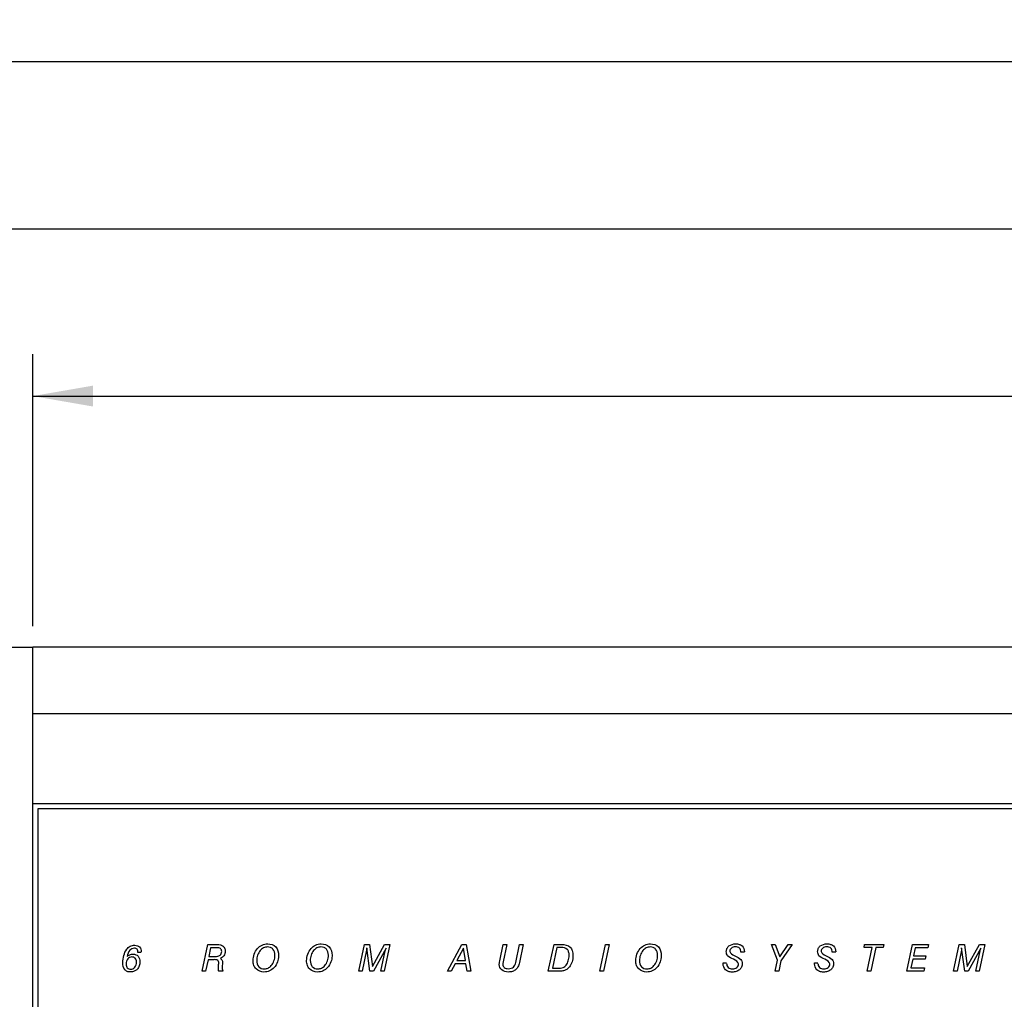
# Model space of a CAD drawing. Header units: inches. Extents: x -3.6 to 47.6, y 1.8 to 32.
# Tile 22 of 35: x 13.5 to 16.5, y 13.4 to 16.3. Entities that reach past the tile are written whole.
import ezdxf
from ezdxf.enums import TextEntityAlignment as Align

# ---------------------------------------------------------------- set-up
doc = ezdxf.new("R2010")
doc.units = ezdxf.units.IN
doc.header["$LTSCALE"] = 2.42
doc.header["$MEASUREMENT"] = 0
doc.layers.get('0').update_dxf_attribs({"linetype": 'CONTINUOUS'})
doc.layers.add('DIM', color=7, linetype='CONTINUOUS')
doc.styles.get("Standard").update_dxf_attribs({"font": 'arial'})
doc.dimstyles.new('DIMSTYLE_1', dxfattribs={"dimtxt": 0.125, "dimasz": 0.18, "dimexe": 0.125, "dimexo": 0.0625, "dimgap": 0.0625, "dimtad": 0, "dimtih": 1, "dimtoh": 1, "dimdec": 3, "dimzin": 4, "dimdsep": 46, "dimtxsty": 'STANDARD', "dimblk": '_FILLED', "dimblk1": '_FILLED', "dimblk2": '_FILLED', "dimcen": 0.09, "dimadec": 0, "dimazin": 0, "dimtp": 0.003, "dimtm": 0.003, "dimtfac": 1, "dimtdec": 3, "dimtofl": 0, "dimtmove": 0, "dimatfit": 3, "dimldrblk": '_FILLED', "dimfxl": 1, "dimtolj": 1, "dimtzin": 4, "dimarcsym": 0})

# ---------------------------------------------------------------- blocks, each defined once
blk = doc.blocks.new('_FILLED')
at = {"color": 0, "linetype": 'ByBlock'}
blk.add_solid([(0, 0), (-1, 0.1736), (-1, -0.1736)], dxfattribs=at)
blk = doc.blocks.new('*D1')
at = {"layer": 'DIM', "color": 7, "linetype": 'Continuous'}
for p, q in [((13.5693, 14.4943), (13.5693, 15.3068)), ((30.8493, 14.4943), (30.8493, 15.3068)), ((13.5693, 15.1818), (21.6468, 15.1818)), ((30.8493, 15.1818), (22.7718, 15.1818))]:
    blk.add_line(p, q, dxfattribs=at)
at = {"layer": 'DIM', "color": 7, "linetype": 'Continuous', "xscale": 0.18, "yscale": 0.18, "zscale": 0.18, "rotation": 180}
blk.add_blockref('_FILLED', (13.5693, 15.1818), dxfattribs=at)
at = {"layer": 'DIM', "color": 7, "linetype": 'Continuous', "xscale": 0.18, "yscale": 0.18, "zscale": 0.18}
blk.add_blockref('_FILLED', (30.8493, 15.1818), dxfattribs=at)
at = {"layer": 'DIM', "color": 7, "linetype": 'Continuous'}
for s, width, p, p2 in [('17.280', 1.404215, (21.7093, 15.1193), (22.4593, 15.1193)), ('[', 2.57645, (21.7093, 14.9318), (21.8343, 14.9318)), (']', 2.57645, (22.5843, 14.9318), (22.7093, 14.9318)), ('438,91', 1.404215, (21.8343, 14.9318), (22.5843, 14.9318))]:
    blk.add_text(s, height=0.125, dxfattribs=dict(at, width=width)).set_placement(p, p2, align=Align.FIT)
blk = doc.blocks.new('*D2')
at = {"layer": 'DIM', "color": 7, "linetype": 'Continuous'}
for p, q in [((13.0558, 13.4948), (13.0558, 15.8068)), ((31.3628, 13.4948), (31.3628, 15.8068)), ((13.0558, 15.6818), (21.7718, 15.6818)), ((31.3628, 15.6818), (22.6468, 15.6818))]:
    blk.add_line(p, q, dxfattribs=at)
at = {"layer": 'DIM', "color": 7, "linetype": 'Continuous', "xscale": 0.18, "yscale": 0.18, "zscale": 0.18, "rotation": 180}
blk.add_blockref('_FILLED', (13.0558, 15.6818), dxfattribs=at)
at = {"layer": 'DIM', "color": 7, "linetype": 'Continuous', "xscale": 0.18, "yscale": 0.18, "zscale": 0.18}
blk.add_blockref('_FILLED', (31.3628, 15.6818), dxfattribs=at)
at = {"layer": 'DIM', "color": 7, "linetype": 'Continuous'}
for s, width, p, p2 in [('18.307', 1.404215, (21.8343, 15.6193), (22.5843, 15.6193)), ('[', 2.57645, (21.8343, 15.4318), (21.9593, 15.4318)), (']', 2.57645, (22.3343, 15.4318), (22.4593, 15.4318)), ('465', 1.287094, (21.9593, 15.4318), (22.3343, 15.4318))]:
    blk.add_text(s, height=0.125, dxfattribs=dict(at, width=width)).set_placement(p, p2, align=Align.FIT)
blk = doc.blocks.new('*D3')
at = {"layer": 'DIM', "color": 7, "linetype": 'Continuous'}
for p, q in [((12.7093, 14.369), (12.7093, 16.3068)), ((31.7093, 14.369), (31.7093, 16.3068)), ((12.7093, 16.1818), (21.7093, 16.1818)), ((31.7093, 16.1818), (22.7093, 16.1818))]:
    blk.add_line(p, q, dxfattribs=at)
at = {"layer": 'DIM', "color": 7, "linetype": 'Continuous', "xscale": 0.18, "yscale": 0.18, "zscale": 0.18, "rotation": 180}
blk.add_blockref('_FILLED', (12.7093, 16.1818), dxfattribs=at)
at = {"layer": 'DIM', "color": 7, "linetype": 'Continuous', "xscale": 0.18, "yscale": 0.18, "zscale": 0.18}
blk.add_blockref('_FILLED', (31.7093, 16.1818), dxfattribs=at)
at = {"layer": 'DIM', "color": 7, "linetype": 'Continuous'}
for s, width, p, p2 in [('19.000', 1.404215, (21.7718, 16.1193), (22.5218, 16.1193)), ('[', 2.57645, (21.7718, 15.9318), (21.8968, 15.9318)), (']', 2.57645, (22.5218, 15.9318), (22.6468, 15.9318)), ('482,6', 1.430244, (21.8968, 15.9318), (22.5218, 15.9318))]:
    blk.add_text(s, height=0.125, dxfattribs=dict(at, width=width)).set_placement(p, p2, align=Align.FIT)

msp = doc.modelspace()

# ---------------------------------------------------------------- linework, layer by layer
at = {"color": 7, "linetype": 'Continuous'}
for p, q in [((12.8343, 14.4315), (13.5693, 14.4315)), ((13.5693, 10.9628), (13.5693, 14.4318)), ((30.8493, 14.4318), (13.5693, 14.4318)), ((30.8493, 14.2318), (13.5693, 14.2318)), ((30.8493, 13.9628), (13.5693, 13.9628)), ((13.5843, 13.9478), (13.5843, 11.4468)), ((30.8343, 13.9478), (13.5843, 13.9478)), ((14.0753, 13.4626), (14.0924, 13.5425)), ((14.0924, 13.5425), (14.1197, 13.5425)), ((14.5433, 13.4626), (14.5602, 13.5425)), ((14.5602, 13.5425), (14.5755, 13.5425)), ((14.5755, 13.5425), (14.5843, 13.4765)), ((14.5843, 13.4765), (14.6205, 13.5425)), ((14.6365, 13.5425), (14.6195, 13.4626)), ((14.6205, 13.5425), (14.6365, 13.5425)), ((14.8084, 13.4626), (14.8514, 13.5425)), ((14.8514, 13.5425), (14.8647, 13.5425)), ((14.8647, 13.5425), (14.8781, 13.4626)), ((14.9648, 13.4935), (14.9753, 13.5425)), ((14.9858, 13.5425), (14.9748, 13.4904)), ((14.9753, 13.5425), (14.9858, 13.5425)), ((15.0128, 13.489), (15.024, 13.5425)), ((15.0346, 13.5425), (15.0232, 13.4885)), ((15.024, 13.5425), (15.0346, 13.5425)), ((15.1097, 13.4626), (15.1268, 13.5425)), ((15.1268, 13.5425), (15.1496, 13.5425)), ((15.2638, 13.4626), (15.2807, 13.5425)), ((15.2918, 13.5425), (15.2748, 13.4626)), ((15.2807, 13.5425), (15.2918, 13.5425)), ((15.7947, 13.4957), (15.7767, 13.5425)), ((15.7767, 13.5425), (15.7878, 13.5425)), ((15.7878, 13.5425), (15.8016, 13.5055)), ((15.8016, 13.5055), (15.8263, 13.5425)), ((15.8384, 13.5425), (15.8051, 13.4941)), ((15.8263, 13.5425), (15.8384, 13.5425)), ((16.0532, 13.5334), (16.0551, 13.5425)), ((16.0551, 13.5425), (16.1123, 13.5425)), ((16.1123, 13.5425), (16.1103, 13.5334)), ((16.1809, 13.4626), (16.1977, 13.5425)), ((16.1977, 13.5425), (16.2461, 13.5425)), ((16.2461, 13.5425), (16.2439, 13.5327)), ((16.3208, 13.4626), (16.3377, 13.5425)), ((16.3377, 13.5425), (16.3531, 13.5425)), ((16.3531, 13.5425), (16.3619, 13.4765)), ((16.3619, 13.4765), (16.398, 13.5425)), ((16.414, 13.5425), (16.3971, 13.4626)), ((16.398, 13.5425), (16.414, 13.5425)), ((13.8934, 13.519), (13.8836, 13.519)), ((14.1007, 13.5331), (14.0952, 13.5066)), ((14.0952, 13.5066), (14.1145, 13.5066)), ((14.1195, 13.5331), (14.1007, 13.5331)), ((14.5666, 13.5257), (14.5536, 13.4626)), ((14.5766, 13.4626), (14.5672, 13.5327)), ((14.6251, 13.5317), (14.5869, 13.4626)), ((14.6096, 13.4626), (14.6225, 13.5236)), ((14.8564, 13.5315), (14.8367, 13.4945)), ((14.8622, 13.4945), (14.8564, 13.5315)), ((15.1355, 13.5334), (15.1223, 13.4716)), ((15.1482, 13.5334), (15.1355, 13.5334)), ((15.6957, 13.5196), (15.6854, 13.5196)), ((15.9686, 13.5196), (15.9583, 13.5196)), ((16.0775, 13.5334), (16.0532, 13.5334)), ((16.0625, 13.4626), (16.0775, 13.5334)), ((16.0882, 13.5334), (16.0732, 13.4626)), ((16.1103, 13.5334), (16.0882, 13.5334)), ((16.2062, 13.5327), (16.2011, 13.5085)), ((16.2011, 13.5085), (16.2377, 13.5085)), ((16.2439, 13.5327), (16.2062, 13.5327)), ((16.2377, 13.5085), (16.2356, 13.4991)), ((16.3442, 13.5257), (16.3311, 13.4626)), ((16.3541, 13.4626), (16.3447, 13.5327)), ((16.4026, 13.5317), (16.3644, 13.4626)), ((16.3871, 13.4626), (16.4, 13.5236)), ((14.0932, 13.4973), (14.0856, 13.4626)), ((14.1103, 13.4973), (14.0932, 13.4973)), ((14.1241, 13.4747), (14.1247, 13.4837)), ((14.1358, 13.4855), (14.1354, 13.4775)), ((14.8319, 13.4852), (14.8199, 13.4626)), ((14.8637, 13.4852), (14.8319, 13.4852)), ((14.8367, 13.4945), (14.8622, 13.4945)), ((14.8673, 13.4626), (14.8637, 13.4852)), ((15.6323, 13.4853), (15.6325, 13.4874)), ((15.6325, 13.4874), (15.6425, 13.4874)), ((15.7879, 13.4626), (15.7947, 13.4957)), ((15.8051, 13.4941), (15.7986, 13.4626)), ((15.9053, 13.4853), (15.9054, 13.4874)), ((15.9054, 13.4874), (15.9154, 13.4874)), ((16.1991, 13.4991), (16.1933, 13.4724)), ((16.2356, 13.4991), (16.1991, 13.4991)), ((14.0856, 13.4626), (14.0753, 13.4626)), ((14.1374, 13.4626), (14.1248, 13.4626)), ((14.1374, 13.4647), (14.1374, 13.4626)), ((14.5536, 13.4626), (14.5433, 13.4626)), ((14.5869, 13.4626), (14.5766, 13.4626)), ((14.6195, 13.4626), (14.6096, 13.4626)), ((14.8199, 13.4626), (14.8084, 13.4626)), ((14.8781, 13.4626), (14.8673, 13.4626)), ((15.1396, 13.4626), (15.1097, 13.4626)), ((15.1223, 13.4716), (15.1376, 13.4716)), ((15.2748, 13.4626), (15.2638, 13.4626)), ((15.7986, 13.4626), (15.7879, 13.4626)), ((16.0732, 13.4626), (16.0625, 13.4626)), ((16.232, 13.4626), (16.1809, 13.4626)), ((16.1933, 13.4724), (16.2341, 13.4724)), ((16.2341, 13.4724), (16.232, 13.4626)), ((16.3311, 13.4626), (16.3208, 13.4626)), ((16.3644, 13.4626), (16.3541, 13.4626)), ((16.3971, 13.4626), (16.3871, 13.4626))]:
    msp.add_line(p, q, dxfattribs=at)
for centre in [(15.8547, 13.9416), (16.1277, 13.9416)]:
    msp.add_arc(centre, 0.4719, 246.3559, 246.7867, dxfattribs=at)
for points, knots in [([(13.8546, 13.5334), (13.8564, 13.5349), (13.8621, 13.5389), (13.8741, 13.5417), (13.8905, 13.5373), (13.8934, 13.5255), (13.8934, 13.5203)], [0, 0, 0, 0, 0.132937, 0.398366, 0.696904, 1, 1, 1, 1]), ([(14.1197, 13.5425), (14.1231, 13.5425), (14.1289, 13.5425), (14.1371, 13.5392), (14.1431, 13.5324), (14.1451, 13.5213), (14.1422, 13.5084), (14.1342, 13.5026), (14.13, 13.5011)], [0, 0, 0, 0, 0.161252, 0.26881, 0.412726, 0.566755, 0.788334, 1, 1, 1, 1]), ([(14.2276, 13.4943), (14.2277, 13.501), (14.2301, 13.5142), (14.2393, 13.531), (14.254, 13.5424), (14.2739, 13.5464), (14.2989, 13.5385), (14.304, 13.5187), (14.3039, 13.5089), (14.3038, 13.5082)], [0, 0, 0, 0, 0.155813, 0.309889, 0.441385, 0.576364, 0.776285, 0.984345, 1, 1, 1, 1]), ([(14.2703, 13.5353), (14.2662, 13.5352), (14.2578, 13.5334), (14.2472, 13.5244), (14.2404, 13.5107), (14.2373, 13.4939), (14.2417, 13.4744), (14.2554, 13.4696), (14.2619, 13.4697), (14.2623, 13.4697)], [0, 0, 0, 0, 0.128284, 0.260394, 0.426243, 0.598951, 0.80057, 0.987701, 1, 1, 1, 1]), ([(14.2623, 13.4697), (14.2658, 13.4699), (14.2732, 13.4717), (14.2838, 13.4799), (14.2909, 13.4939), (14.2942, 13.5112), (14.2902, 13.5272), (14.2796, 13.5344), (14.2735, 13.5353), (14.2703, 13.5353)], [0, 0, 0, 0, 0.112829, 0.240134, 0.416624, 0.60616, 0.805713, 0.897924, 1, 1, 1, 1]), ([(14.3875, 13.4943), (14.3876, 13.501), (14.39, 13.5142), (14.3992, 13.531), (14.4139, 13.5424), (14.4338, 13.5464), (14.4588, 13.5385), (14.4639, 13.5187), (14.4638, 13.5089), (14.4637, 13.5082)], [0, 0, 0, 0, 0.155813, 0.309889, 0.441385, 0.576364, 0.776285, 0.984345, 1, 1, 1, 1]), ([(14.4302, 13.5353), (14.4261, 13.5352), (14.4177, 13.5334), (14.4071, 13.5244), (14.4003, 13.5107), (14.3972, 13.4939), (14.4016, 13.4744), (14.4153, 13.4696), (14.4218, 13.4697), (14.4222, 13.4697)], [0, 0, 0, 0, 0.128284, 0.260394, 0.426243, 0.598951, 0.80057, 0.987701, 1, 1, 1, 1]), ([(14.4222, 13.4697), (14.4257, 13.4699), (14.4331, 13.4717), (14.4437, 13.4799), (14.4508, 13.4939), (14.4541, 13.5112), (14.4501, 13.5272), (14.4395, 13.5344), (14.4334, 13.5353), (14.4302, 13.5353)], [0, 0, 0, 0, 0.112829, 0.240134, 0.416624, 0.60616, 0.805713, 0.897924, 1, 1, 1, 1]), ([(15.1496, 13.5425), (15.1586, 13.5425), (15.1736, 13.5401), (15.1826, 13.5235), (15.184, 13.5081), (15.1819, 13.4911), (15.1753, 13.4779), (15.1681, 13.4704), (15.1616, 13.4659), (15.1519, 13.4626), (15.1442, 13.4626), (15.1396, 13.4626)], [0, 0, 0, 0, 0.212047, 0.306026, 0.424695, 0.573903, 0.706192, 0.762566, 0.819646, 0.891423, 1, 1, 1, 1]), ([(15.3713, 13.4943), (15.3713, 13.501), (15.3737, 13.5142), (15.383, 13.531), (15.3977, 13.5424), (15.4175, 13.5464), (15.4425, 13.5385), (15.4476, 13.5187), (15.4475, 13.5089), (15.4475, 13.5082)], [0, 0, 0, 0, 0.155813, 0.309889, 0.441385, 0.576364, 0.776285, 0.984345, 1, 1, 1, 1]), ([(15.4139, 13.5353), (15.4098, 13.5352), (15.4015, 13.5334), (15.3908, 13.5244), (15.3841, 13.5107), (15.3809, 13.4939), (15.3853, 13.4744), (15.399, 13.4696), (15.4055, 13.4697), (15.4059, 13.4697)], [0, 0, 0, 0, 0.128284, 0.260394, 0.426243, 0.598951, 0.80057, 0.987701, 1, 1, 1, 1]), ([(15.4059, 13.4697), (15.4095, 13.4699), (15.4168, 13.4717), (15.4274, 13.4799), (15.4345, 13.4939), (15.4378, 13.5112), (15.4338, 13.5272), (15.4232, 13.5344), (15.4171, 13.5353), (15.4139, 13.5353)], [0, 0, 0, 0, 0.112829, 0.240134, 0.416624, 0.60616, 0.805713, 0.897924, 1, 1, 1, 1]), ([(15.6634, 13.4985), (15.6571, 13.5012), (15.6478, 13.5044), (15.6422, 13.5146), (15.6414, 13.5223), (15.6429, 13.5311), (15.6515, 13.542), (15.6663, 13.5454), (15.6776, 13.5441), (15.6818, 13.5426), (15.6824, 13.5424)], [0, 0, 0, 0, 0.236032, 0.307297, 0.389289, 0.499607, 0.60673, 0.848939, 0.978096, 1, 1, 1, 1]), ([(15.6854, 13.52), (15.6854, 13.5241), (15.6828, 13.5338), (15.6688, 13.5366), (15.6564, 13.5342), (15.6522, 13.526), (15.6522, 13.5227)], [0, 0, 0, 0, 0.258025, 0.526648, 0.787021, 1, 1, 1, 1]), ([(15.6824, 13.5424), (15.6848, 13.5414), (15.6926, 13.5368), (15.6957, 13.5269), (15.6957, 13.5206)], [0, 0, 0, 0, 0.286172, 1, 1, 1, 1]), ([(15.9363, 13.4985), (15.93, 13.5012), (15.9207, 13.5044), (15.9152, 13.5146), (15.9143, 13.5223), (15.9158, 13.5311), (15.9244, 13.542), (15.9392, 13.5454), (15.9506, 13.5441), (15.9547, 13.5426), (15.9553, 13.5424)], [0, 0, 0, 0, 0.236038, 0.30729, 0.389288, 0.499614, 0.606721, 0.848936, 0.978096, 1, 1, 1, 1]), ([(15.9583, 13.52), (15.9583, 13.5241), (15.9557, 13.5338), (15.9417, 13.5366), (15.9294, 13.5342), (15.9251, 13.526), (15.9252, 13.5227)], [0, 0, 0, 0, 0.258025, 0.526648, 0.787021, 1, 1, 1, 1]), ([(15.9553, 13.5424), (15.9577, 13.5414), (15.9655, 13.5368), (15.9686, 13.5269), (15.9686, 13.5206)], [0, 0, 0, 0, 0.286172, 1, 1, 1, 1]), ([(13.8799, 13.4673), (13.8778, 13.4654), (13.8719, 13.4616), (13.8617, 13.4599), (13.8513, 13.4614), (13.8401, 13.4698), (13.8369, 13.4888), (13.8403, 13.5095), (13.8467, 13.5251), (13.8529, 13.5318), (13.8546, 13.5334)], [0, 0, 0, 0, 0.07871, 0.185378, 0.275991, 0.35808, 0.551559, 0.753897, 0.937151, 1, 1, 1, 1]), ([(13.8657, 13.5054), (13.8608, 13.5054), (13.8509, 13.5004), (13.8471, 13.4859), (13.8497, 13.4718), (13.8581, 13.4685), (13.8619, 13.4685)], [0, 0, 0, 0, 0.261342, 0.558014, 0.793237, 1, 1, 1, 1]), ([(13.8836, 13.519), (13.8836, 13.5223), (13.8827, 13.5295), (13.8705, 13.5332), (13.8562, 13.5253), (13.8525, 13.5132), (13.8508, 13.5065)], [0, 0, 0, 0, 0.182293, 0.342317, 0.615164, 1, 1, 1, 1]), ([(13.8508, 13.5065), (13.8532, 13.5088), (13.8588, 13.5125), (13.8708, 13.5148), (13.8863, 13.5095), (13.8905, 13.4928), (13.8884, 13.4791), (13.8839, 13.4712), (13.8806, 13.4679), (13.8799, 13.4673)], [0, 0, 0, 0, 0.124688, 0.24762, 0.45152, 0.66649, 0.825079, 0.969079, 1, 1, 1, 1]), ([(13.8619, 13.4685), (13.8666, 13.4686), (13.8766, 13.4743), (13.8804, 13.4886), (13.8773, 13.5025), (13.8694, 13.5054), (13.8657, 13.5054)], [0, 0, 0, 0, 0.26376, 0.577634, 0.796992, 1, 1, 1, 1]), ([(14.1145, 13.5066), (14.1194, 13.5066), (14.1297, 13.508), (14.1352, 13.5208), (14.131, 13.5323), (14.1232, 13.5331), (14.1195, 13.5331)], [0, 0, 0, 0, 0.312363, 0.57494, 0.766858, 1, 1, 1, 1]), ([(14.3038, 13.5082), (14.3036, 13.5021), (14.301, 13.4898), (14.2919, 13.4735), (14.2772, 13.4625), (14.2575, 13.4586), (14.2379, 13.4648), (14.2287, 13.4805), (14.2276, 13.4895), (14.2276, 13.4943)], [0, 0, 0, 0, 0.14559, 0.305982, 0.438794, 0.577019, 0.783238, 0.884284, 1, 1, 1, 1]), ([(14.4637, 13.5082), (14.4635, 13.5021), (14.4609, 13.4898), (14.4518, 13.4735), (14.4371, 13.4625), (14.4174, 13.4586), (14.3978, 13.4648), (14.3886, 13.4805), (14.3875, 13.4895), (14.3875, 13.4943)], [0, 0, 0, 0, 0.14559, 0.305982, 0.438794, 0.577019, 0.783238, 0.884284, 1, 1, 1, 1]), ([(14.5672, 13.5315), (14.5672, 13.5306), (14.5671, 13.5286), (14.5668, 13.5267), (14.5666, 13.5257)], [0, 0, 0, 0, 0.474718, 1, 1, 1, 1]), ([(14.6225, 13.5236), (14.6229, 13.5251), (14.6236, 13.5279), (14.6245, 13.5306), (14.6251, 13.5317)], [0, 0, 0, 0, 0.545603, 1, 1, 1, 1]), ([(15.1376, 13.4716), (15.143, 13.4716), (15.1529, 13.4716), (15.1644, 13.481), (15.1705, 13.4942), (15.1723, 13.5081), (15.1714, 13.5199), (15.1653, 13.532), (15.1545, 13.5334), (15.1482, 13.5334)], [0, 0, 0, 0, 0.167317, 0.287812, 0.438851, 0.60473, 0.717871, 0.80374, 1, 1, 1, 1]), ([(15.4475, 13.5082), (15.4473, 13.5021), (15.4446, 13.4898), (15.4356, 13.4735), (15.4209, 13.4625), (15.4012, 13.4586), (15.3815, 13.4648), (15.3724, 13.4805), (15.3712, 13.4895), (15.3713, 13.4943)], [0, 0, 0, 0, 0.14559, 0.305982, 0.438794, 0.577019, 0.783238, 0.884284, 1, 1, 1, 1]), ([(15.6688, 13.508), (15.6746, 13.5054), (15.683, 13.5019), (15.6886, 13.4924), (15.6896, 13.4845), (15.688, 13.4751), (15.6814, 13.4663), (15.6712, 13.4611), (15.6596, 13.4598), (15.6509, 13.4608), (15.6468, 13.4624), (15.6462, 13.4627)], [0, 0, 0, 0, 0.214011, 0.283497, 0.358196, 0.478959, 0.591833, 0.712848, 0.853931, 0.977897, 1, 1, 1, 1]), ([(15.6522, 13.5227), (15.6522, 13.5225), (15.6526, 13.5164), (15.6599, 13.5118), (15.6655, 13.5094)], [0, 0, 0, 0, 0.027267, 1, 1, 1, 1]), ([(15.9417, 13.508), (15.9475, 13.5054), (15.9559, 13.5019), (15.9615, 13.4924), (15.9625, 13.4845), (15.961, 13.4751), (15.9543, 13.4663), (15.9441, 13.4611), (15.9325, 13.4598), (15.9238, 13.4608), (15.9198, 13.4624), (15.9191, 13.4627)], [0, 0, 0, 0, 0.214011, 0.283497, 0.358196, 0.478959, 0.591833, 0.712848, 0.853931, 0.977897, 1, 1, 1, 1]), ([(15.9252, 13.5227), (15.9252, 13.5225), (15.9255, 13.5164), (15.9328, 13.5118), (15.9384, 13.5094)], [0, 0, 0, 0, 0.027267, 1, 1, 1, 1]), ([(16.3447, 13.5315), (16.3447, 13.5306), (16.3446, 13.5286), (16.3443, 13.5267), (16.3442, 13.5257)], [0, 0, 0, 0, 0.474718, 1, 1, 1, 1]), ([(16.4, 13.5236), (16.4004, 13.5251), (16.4011, 13.5279), (16.4021, 13.5305), (16.4026, 13.5317)], [0, 0, 0, 0, 0.545603, 1, 1, 1, 1]), ([(14.1247, 13.4837), (14.1247, 13.4841), (14.1248, 13.4851), (14.1249, 13.4878), (14.1247, 13.4915), (14.1206, 13.4978), (14.1142, 13.4973), (14.1103, 13.4973)], [0, 0, 0, 0, 0.049928, 0.124546, 0.342731, 0.503305, 1, 1, 1, 1]), ([(14.13, 13.5011), (14.1318, 13.5001), (14.1356, 13.4968), (14.136, 13.491), (14.1359, 13.4872), (14.1359, 13.486), (14.1358, 13.4855)], [0, 0, 0, 0, 0.358139, 0.782665, 0.91422, 1, 1, 1, 1]), ([(14.1354, 13.4775), (14.1353, 13.4765), (14.1352, 13.4749), (14.1352, 13.4715), (14.1351, 13.468), (14.1366, 13.4654), (14.1374, 13.4647)], [0, 0, 0, 0, 0.212746, 0.376176, 0.762073, 1, 1, 1, 1]), ([(14.9633, 13.4827), (14.9633, 13.4841), (14.9637, 13.4877), (14.9644, 13.4913), (14.9648, 13.4935)], [0, 0, 0, 0, 0.381057, 1, 1, 1, 1]), ([(15.0232, 13.4885), (15.0222, 13.4841), (15.0203, 13.4764), (15.0129, 13.467), (15.0025, 13.4615), (14.9877, 13.4594), (14.9693, 13.4632), (14.9633, 13.4768), (14.9633, 13.4827)], [0, 0, 0, 0, 0.156155, 0.271805, 0.407229, 0.554085, 0.792693, 1, 1, 1, 1]), ([(14.9748, 13.4904), (14.9746, 13.4892), (14.9742, 13.4869), (14.9736, 13.4811), (14.9776, 13.4716), (14.9894, 13.4699), (14.9987, 13.4709), (15.0085, 13.4758), (15.0116, 13.4838), (15.0128, 13.489)], [0, 0, 0, 0, 0.060844, 0.112146, 0.283464, 0.489272, 0.626607, 0.74232, 1, 1, 1, 1]), ([(15.6462, 13.4627), (15.6438, 13.4638), (15.6359, 13.4688), (15.6323, 13.4787), (15.6323, 13.4853)], [0, 0, 0, 0, 0.287468, 1, 1, 1, 1]), ([(15.6425, 13.4859), (15.6425, 13.4817), (15.6459, 13.4719), (15.6603, 13.4687), (15.6737, 13.4715), (15.6783, 13.4804), (15.6782, 13.4841)], [0, 0, 0, 0, 0.2488, 0.515227, 0.78037, 1, 1, 1, 1]), ([(15.6782, 13.4841), (15.6782, 13.4843), (15.6777, 13.4909), (15.6696, 13.4959), (15.6634, 13.4985)], [0, 0, 0, 0, 0.027223, 1, 1, 1, 1]), ([(15.9191, 13.4627), (15.9167, 13.4638), (15.9088, 13.4688), (15.9053, 13.4787), (15.9053, 13.4853)], [0, 0, 0, 0, 0.287468, 1, 1, 1, 1]), ([(15.9154, 13.4859), (15.9154, 13.4817), (15.9188, 13.4719), (15.9332, 13.4687), (15.9466, 13.4715), (15.9512, 13.4804), (15.9511, 13.4841)], [0, 0, 0, 0, 0.2488, 0.515227, 0.78037, 1, 1, 1, 1]), ([(15.9511, 13.4841), (15.9511, 13.4843), (15.9507, 13.4909), (15.9425, 13.4959), (15.9363, 13.4985)], [0, 0, 0, 0, 0.027223, 1, 1, 1, 1]), ([(14.1248, 13.4626), (14.1244, 13.4636), (14.1239, 13.4655), (14.1237, 13.4684), (14.1238, 13.4714), (14.124, 13.4735), (14.1241, 13.4747)], [0, 0, 0, 0, 0.246042, 0.493203, 0.701932, 1, 1, 1, 1])]:
    msp.add_open_spline(points, degree=3, knots=knots, dxfattribs=at)

# ---------------------------------------------------------------- dimensions: what is measured, and where the dimension line sits
at = {"layer": 'DIM', "color": 7, "linetype": 'Continuous'}
for base, p1, p2, picture, middle in [((31.7093, 16.1818), (12.7093, 14.3065), (31.7093, 14.3065), '*D3', (22.2093, 16.088)), ((31.3628, 15.6818), (13.0558, 13.4323), (31.3628, 13.4323), '*D2', (22.2093, 15.588))]:
    dim = msp.add_linear_dim(base=base, p1=p1, p2=p2, dimstyle='DIMSTYLE_1', dxfattribs=at)
    dim.commit()
    dim.dimension.update_dxf_attribs({"geometry": picture, "text_midpoint": middle, "dimtype": 160})
dim = msp.add_linear_dim(base=(13.5693, 15.1818), p1=(30.8493, 14.4318), p2=(13.5693, 14.4318), angle=180, dimstyle='DIMSTYLE_1', dxfattribs=at)
dim.commit()
dim.dimension.update_dxf_attribs({"geometry": '*D1', "text_midpoint": (22.2093, 15.088), "dimtype": 160})

doc.saveas('drawing.dxf')
